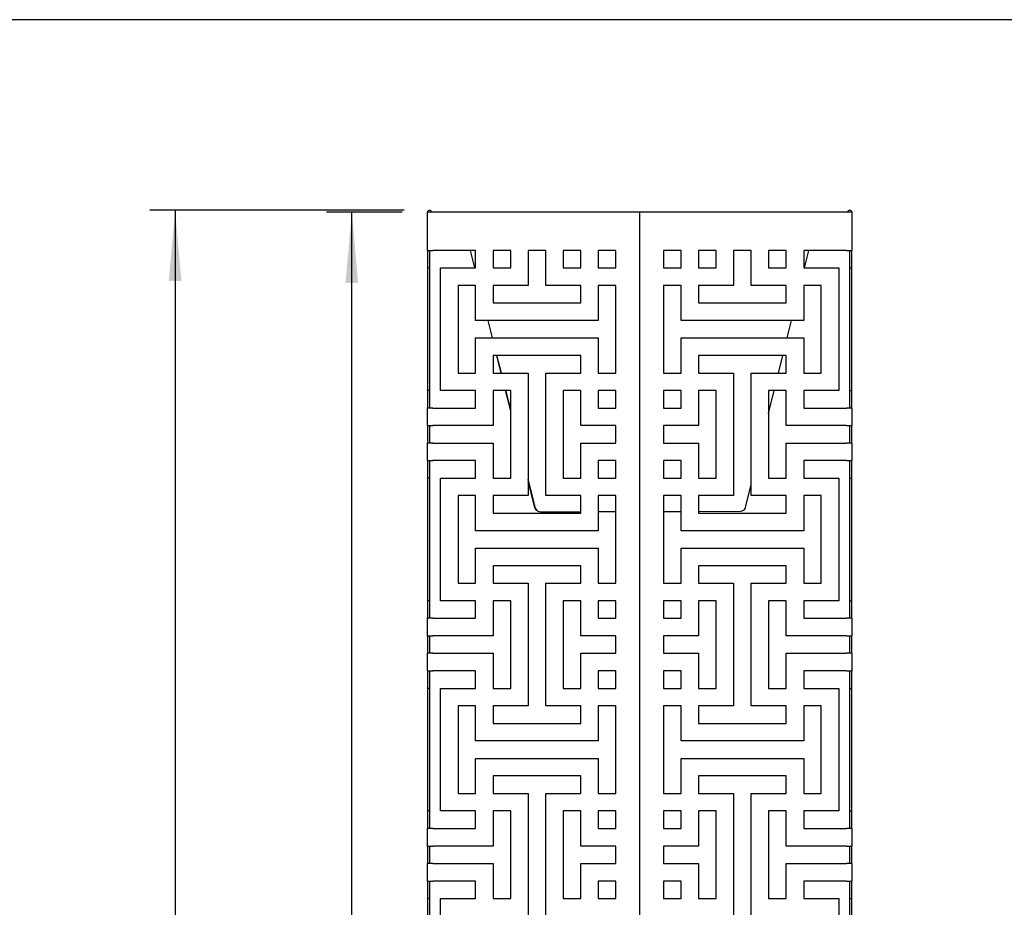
# Model space of a CAD drawing. Header units: millimetres. Extents: x 441 to 4541, y 1015 to 3885.
# Tile 10 of 33: x 2200 to 2785, y 3357 to 3885. Entities that reach past the tile are written whole.
import ezdxf

# ---------------------------------------------------------------- set-up
doc = ezdxf.new("R2010")
doc.units = ezdxf.units.MM
doc.header["$LTSCALE"] = 15
doc.linetypes.add('SLD-Solido', pattern=[0])
doc.layers.add('QUOTE', color=1, linetype='SLD-Solido')
doc.layers.add('SCHIZZI', color=9, linetype='Continuous')
doc.styles.add('SLDTEXTSTYLE1', font='GOTHIC.TTF', dxfattribs={"width": 0.913})
doc.dimstyles.new('SLDDIMSTYLE0', dxfattribs={"dimtxt": 39.6875, "dimasz": 42, "dimexe": 0, "dimexo": 0.0625, "dimgap": 9.921875, "dimtad": 1, "dimdec": 1, "dimrnd": 1e-09, "dimzin": 12, "dimdsep": 46, "dimtxsty": 'SLDTEXTSTYLE1', "dimsah": 1, "dimcen": 0.09, "dimadec": 0, "dimazin": 3, "dimtfac": 1, "dimtdec": 1, "dimtofl": 0, "dimtmove": 0, "dimatfit": 3, "dimfxl": 1, "dimfrac": 2, "dimtolj": 1, "dimtzin": 12, "dimarcsym": 0})

# ---------------------------------------------------------------- blocks, each defined once
blk = doc.blocks.new('_D_4')
at = {"layer": 'QUOTE', "transparency": 16777216}
for p, q in [((2428.15, 3771.74), (2276.9, 3771.74)), ((2291.9, 3771.74), (2291.9, 2069.29)), ((2430.1, 2069.29), (2276.9, 2069.29))]:
    blk.add_line(p, q, dxfattribs=at)
for points in [[(2291.9, 3771.74), (2288.15, 3729.74), (2295.65, 3729.74)], [(2291.9, 2069.29), (2295.65, 2111.29), (2288.15, 2111.29)]]:
    blk.add_solid(points, dxfattribs=at)
at = {"layer": 'QUOTE', "transparency": 16777216, "insert": (2241.21, 2832.14), "char_height": 39.687, "attachment_point": 1, "rotation": 90, "style": 'SLDTEXTSTYLE1'}
blk.add_mtext('1702,5', dxfattribs=at)
blk = doc.blocks.new('_D_5')
at = {"layer": 'QUOTE', "transparency": 16777216}
for p, q in [((2426.9, 3770.49), (2381.97, 3770.49)), ((2396.97, 2841.54), (2396.97, 3770.49)), ((2445.16, 2841.54), (2381.97, 2841.54))]:
    blk.add_line(p, q, dxfattribs=at)
for points in [[(2396.97, 3770.49), (2393.22, 3728.49), (2400.72, 3728.49)], [(2396.97, 2841.54), (2400.72, 2883.54), (2393.22, 2883.54)]]:
    blk.add_solid(points, dxfattribs=at)
at = {"layer": 'QUOTE', "transparency": 16777216, "insert": (2346.27, 3188.59), "char_height": 39.687, "attachment_point": 1, "rotation": 90, "style": 'SLDTEXTSTYLE1'}
blk.add_mtext('928,9', dxfattribs=at)

msp = doc.modelspace()

# ---------------------------------------------------------------- linework, layer by layer
for p, q in [((2441.9, 3747.84), (2441.9, 3770.49)), ((2445.1, 3770.49), (2441.9, 3770.49)), ((2564.9, 3770.49), (2445.1, 3770.49)), ((2568.1, 3770.49), (2564.9, 3770.49)), ((2568.1, 3770.49), (2568.1, 2070.49)), ((2571.3, 3770.49), (2568.1, 3770.49)), ((2691.1, 3770.49), (2571.3, 3770.49)), ((2694.3, 3770.49), (2691.1, 3770.49)), ((2694.3, 3770.49), (2694.3, 3747.84)), ((2441.9, 3747.84), (2445.1, 3747.84)), ((2441.9, 3747.84), (2441.9, 3737.43)), ((2443.1, 3747.84), (2443.1, 3737.43)), ((2470.58, 3747.84), (2445.1, 3747.84)), ((2470.13, 3737.43), (2467.5, 3747.84)), ((2470.58, 3737.43), (2470.58, 3747.84)), ((2491.46, 3747.84), (2480.99, 3747.84)), ((2480.99, 3747.84), (2480.99, 3737.43)), ((2491.46, 3737.43), (2491.46, 3747.84)), ((2512.24, 3747.84), (2501.83, 3747.84)), ((2501.83, 3747.84), (2501.83, 3727.01)), ((2512.24, 3727.01), (2512.24, 3747.84)), ((2533.12, 3747.84), (2522.66, 3747.84)), ((2522.66, 3747.84), (2522.66, 3737.43)), ((2533.12, 3737.43), (2533.12, 3747.84)), ((2553.96, 3747.84), (2543.49, 3747.84)), ((2543.49, 3747.84), (2543.49, 3737.43)), ((2553.96, 3737.43), (2553.96, 3747.84)), ((2592.71, 3747.84), (2582.25, 3747.84)), ((2582.25, 3747.84), (2582.25, 3737.43)), ((2592.71, 3737.43), (2592.71, 3747.84)), ((2613.59, 3747.84), (2603.13, 3747.84)), ((2603.13, 3747.84), (2603.13, 3737.43)), ((2613.59, 3737.43), (2613.59, 3747.84)), ((2634.38, 3747.84), (2623.96, 3747.84)), ((2623.96, 3747.84), (2623.96, 3727.01)), ((2634.38, 3727.01), (2634.38, 3747.84)), ((2655.26, 3747.84), (2644.8, 3747.84)), ((2644.8, 3747.84), (2644.8, 3737.43)), ((2655.26, 3737.43), (2655.26, 3747.84)), ((2691.1, 3747.84), (2665.63, 3747.84)), ((2665.63, 3747.84), (2665.63, 3737.43)), ((2666.11, 3737.43), (2668.68, 3747.84)), ((2691.1, 3747.84), (2694.3, 3747.84)), ((2693.1, 3737.43), (2693.1, 3747.84)), ((2694.3, 3737.43), (2694.3, 3747.84)), ((2443.1, 3737.43), (2441.9, 3737.43)), ((2441.9, 3737.43), (2441.9, 3664.51)), ((2443.1, 3737.43), (2443.1, 3664.51)), ((2449.74, 3664.51), (2449.74, 3737.43)), ((2449.74, 3737.43), (2470.58, 3737.43)), ((2480.99, 3737.43), (2491.46, 3737.43)), ((2522.66, 3737.43), (2533.12, 3737.43)), ((2543.49, 3737.43), (2553.96, 3737.43)), ((2582.25, 3737.43), (2592.71, 3737.43)), ((2603.13, 3737.43), (2613.59, 3737.43)), ((2644.8, 3737.43), (2655.26, 3737.43)), ((2665.63, 3737.43), (2686.46, 3737.43)), ((2686.46, 3737.43), (2686.46, 3664.51)), ((2693.1, 3737.43), (2694.3, 3737.43)), ((2693.1, 3664.51), (2693.1, 3737.43)), ((2694.3, 3664.51), (2694.3, 3737.43)), ((2470.58, 3727.01), (2460.16, 3727.01)), ((2460.16, 3727.01), (2460.16, 3674.93)), ((2460.16, 3727.01), (2460.16, 3674.93)), ((2470.58, 3706.18), (2470.58, 3727.01)), ((2501.83, 3727.01), (2480.99, 3727.01)), ((2480.99, 3727.01), (2480.99, 3716.59)), ((2533.08, 3727.01), (2512.24, 3727.01)), ((2533.08, 3716.59), (2533.08, 3727.01)), ((2553.91, 3727.01), (2543.49, 3727.01)), ((2543.49, 3727.01), (2543.49, 3706.18)), ((2553.91, 3674.93), (2553.91, 3727.01)), ((2592.71, 3727.01), (2582.3, 3727.01)), ((2582.3, 3727.01), (2582.3, 3674.93)), ((2592.71, 3706.18), (2592.71, 3727.01)), ((2623.96, 3727.01), (2603.13, 3727.01)), ((2603.13, 3727.01), (2603.13, 3716.59)), ((2655.21, 3727.01), (2634.38, 3727.01)), ((2655.21, 3716.59), (2655.21, 3727.01)), ((2676.05, 3727.01), (2665.63, 3727.01)), ((2665.63, 3727.01), (2665.63, 3706.18)), ((2676.05, 3674.93), (2676.05, 3727.01)), ((2480.99, 3716.59), (2533.08, 3716.59)), ((2603.13, 3716.59), (2655.21, 3716.59)), ((2543.49, 3706.18), (2470.58, 3706.18)), ((2480.64, 3695.76), (2478.01, 3706.18)), ((2480.61, 3695.76), (2478.01, 3706.18)), ((2665.63, 3706.18), (2592.71, 3706.18)), ((2655.84, 3695.76), (2658.41, 3706.18)), ((2470.58, 3674.93), (2470.58, 3695.76)), ((2470.58, 3695.76), (2543.49, 3695.76)), ((2543.49, 3695.76), (2543.49, 3674.93)), ((2592.71, 3674.93), (2592.71, 3695.76)), ((2592.71, 3695.76), (2665.63, 3695.76)), ((2665.63, 3695.76), (2665.63, 3674.93)), ((2533.08, 3685.34), (2480.99, 3685.34)), ((2480.99, 3685.34), (2480.99, 3674.93)), ((2485.8, 3674.93), (2483.2, 3685.34)), ((2485.9, 3674.93), (2483.27, 3685.34)), ((2533.08, 3674.93), (2533.08, 3685.34)), ((2655.21, 3685.34), (2603.13, 3685.34)), ((2603.13, 3685.34), (2603.13, 3674.93)), ((2650.71, 3674.93), (2653.27, 3685.34)), ((2655.21, 3674.93), (2655.21, 3685.34)), ((2460.16, 3674.93), (2470.58, 3674.93)), ((2480.99, 3674.93), (2501.83, 3674.93)), ((2501.83, 3674.93), (2501.83, 3602.01)), ((2512.24, 3602.01), (2512.24, 3674.93)), ((2512.24, 3674.93), (2533.08, 3674.93)), ((2543.49, 3674.93), (2553.91, 3674.93)), ((2582.3, 3674.93), (2592.71, 3674.93)), ((2603.13, 3674.93), (2623.96, 3674.93)), ((2623.96, 3674.93), (2623.96, 3602.01)), ((2634.38, 3602.01), (2634.38, 3674.93)), ((2634.38, 3674.93), (2655.21, 3674.93)), ((2665.63, 3674.93), (2676.05, 3674.93)), ((2443.1, 3664.51), (2441.9, 3664.51)), ((2441.9, 3664.51), (2441.9, 3654.09)), ((2443.1, 3664.51), (2443.1, 3654.09)), ((2470.58, 3664.51), (2449.74, 3664.51)), ((2470.58, 3654.09), (2470.58, 3664.51)), ((2491.41, 3664.51), (2480.99, 3664.51)), ((2480.99, 3664.51), (2480.99, 3643.67)), ((2491.41, 3652.44), (2488.4, 3664.51)), ((2491.41, 3653.1), (2488.53, 3664.51)), ((2491.41, 3612.42), (2491.41, 3664.51)), ((2533.08, 3664.51), (2522.66, 3664.51)), ((2522.66, 3664.51), (2522.66, 3612.42)), ((2533.08, 3643.67), (2533.08, 3664.51)), ((2553.96, 3664.51), (2543.49, 3664.51)), ((2543.49, 3664.51), (2543.49, 3654.09)), ((2553.96, 3654.09), (2553.96, 3664.51)), ((2592.71, 3664.51), (2582.25, 3664.51)), ((2582.25, 3664.51), (2582.25, 3654.09)), ((2592.71, 3654.09), (2592.71, 3664.51)), ((2613.55, 3664.51), (2603.13, 3664.51)), ((2603.13, 3664.51), (2603.13, 3643.67)), ((2613.55, 3612.42), (2613.55, 3664.51)), ((2644.8, 3650.94), (2648.14, 3664.51)), ((2655.21, 3664.51), (2644.8, 3664.51)), ((2644.8, 3664.51), (2644.8, 3612.42)), ((2655.21, 3643.67), (2655.21, 3664.51)), ((2686.46, 3664.51), (2665.63, 3664.51)), ((2665.63, 3664.51), (2665.63, 3654.09)), ((2693.1, 3664.51), (2694.3, 3664.51)), ((2693.1, 3654.09), (2693.1, 3664.51)), ((2694.3, 3654.09), (2694.3, 3664.51)), ((2441.9, 3643.67), (2441.9, 3654.09)), ((2445.1, 3654.09), (2441.9, 3654.09)), ((2445.1, 3654.09), (2470.58, 3654.09)), ((2543.49, 3654.09), (2553.96, 3654.09)), ((2582.25, 3654.09), (2592.71, 3654.09)), ((2665.63, 3654.09), (2691.1, 3654.09)), ((2694.3, 3654.09), (2691.1, 3654.09)), ((2694.3, 3654.09), (2694.3, 3643.67)), ((2644.8, 3650.95), (2644.8, 3612.42)), ((2441.9, 3643.67), (2445.1, 3643.67)), ((2441.9, 3643.67), (2441.9, 3633.26)), ((2443.1, 3643.67), (2443.1, 3633.26)), ((2480.99, 3643.67), (2445.1, 3643.67)), ((2553.91, 3643.67), (2533.08, 3643.67)), ((2553.91, 3633.26), (2553.91, 3643.67)), ((2603.13, 3643.67), (2582.25, 3643.67)), ((2582.25, 3643.67), (2582.25, 3633.26)), ((2691.1, 3643.67), (2655.21, 3643.67)), ((2691.1, 3643.67), (2694.3, 3643.67)), ((2693.1, 3633.26), (2693.1, 3643.67)), ((2694.3, 3633.26), (2694.3, 3643.67)), ((2441.9, 3622.84), (2441.9, 3633.26)), ((2445.1, 3633.26), (2441.9, 3633.26)), ((2445.1, 3633.26), (2480.99, 3633.26)), ((2480.99, 3633.26), (2480.99, 3612.42)), ((2533.08, 3612.42), (2533.08, 3633.26)), ((2533.08, 3633.26), (2553.91, 3633.26)), ((2582.25, 3633.26), (2603.13, 3633.26)), ((2603.13, 3633.26), (2603.13, 3612.42)), ((2655.21, 3612.42), (2655.21, 3633.26)), ((2655.21, 3633.26), (2691.1, 3633.26)), ((2694.3, 3633.26), (2691.1, 3633.26)), ((2694.3, 3633.26), (2694.3, 3622.84)), ((2441.9, 3622.84), (2445.1, 3622.84)), ((2441.9, 3622.84), (2441.9, 3612.42)), ((2443.1, 3622.84), (2443.1, 3612.42)), ((2470.58, 3622.84), (2445.1, 3622.84)), ((2470.58, 3612.42), (2470.58, 3622.84)), ((2553.96, 3622.84), (2543.49, 3622.84)), ((2543.49, 3622.84), (2543.49, 3612.42)), ((2553.96, 3612.42), (2553.96, 3622.84)), ((2592.71, 3622.84), (2582.25, 3622.84)), ((2582.25, 3622.84), (2582.25, 3612.42)), ((2592.71, 3612.42), (2592.71, 3622.84)), ((2691.1, 3622.84), (2665.63, 3622.84)), ((2665.63, 3622.84), (2665.63, 3612.42)), ((2691.1, 3622.84), (2694.3, 3622.84)), ((2693.1, 3612.42), (2693.1, 3622.84)), ((2694.3, 3612.42), (2694.3, 3622.84)), ((2443.1, 3612.42), (2441.9, 3612.42)), ((2441.9, 3612.42), (2441.9, 3539.51)), ((2443.1, 3612.42), (2443.1, 3539.51)), ((2449.74, 3539.51), (2449.74, 3612.42)), ((2449.74, 3612.42), (2470.58, 3612.42)), ((2480.99, 3612.42), (2491.41, 3612.42)), ((2522.66, 3612.42), (2533.08, 3612.42)), ((2543.49, 3612.42), (2553.96, 3612.42)), ((2582.25, 3612.42), (2592.71, 3612.42)), ((2603.13, 3612.42), (2613.55, 3612.42)), ((2644.8, 3612.42), (2655.21, 3612.42)), ((2665.63, 3612.42), (2686.46, 3612.42)), ((2686.46, 3612.42), (2686.46, 3539.51)), ((2693.1, 3612.42), (2694.3, 3612.42)), ((2693.1, 3539.51), (2693.1, 3612.42)), ((2694.3, 3539.51), (2694.3, 3612.42)), ((2506.17, 3594.62), (2501.83, 3611.82)), ((2505.79, 3594.76), (2501.83, 3610.66)), ((2631, 3594.95), (2634.38, 3608.68)), ((2470.58, 3602.01), (2460.16, 3602.01)), ((2460.16, 3602.01), (2460.16, 3549.92)), ((2460.16, 3602.01), (2460.16, 3549.92)), ((2470.58, 3581.17), (2470.58, 3602.01)), ((2501.83, 3602.01), (2480.99, 3602.01)), ((2480.99, 3602.01), (2480.99, 3591.59)), ((2533.08, 3602.01), (2512.24, 3602.01)), ((2533.08, 3591.59), (2533.08, 3602.01)), ((2553.91, 3602.01), (2543.49, 3602.01)), ((2543.49, 3602.01), (2543.49, 3581.17)), ((2553.91, 3549.92), (2553.91, 3602.01)), ((2592.71, 3602.01), (2582.3, 3602.01)), ((2582.3, 3602.01), (2582.3, 3549.92)), ((2592.71, 3581.17), (2592.71, 3602.01)), ((2623.96, 3602.01), (2603.13, 3602.01)), ((2603.13, 3602.01), (2603.13, 3591.59)), ((2655.21, 3602.01), (2634.38, 3602.01)), ((2655.21, 3591.59), (2655.21, 3602.01)), ((2676.05, 3602.01), (2665.63, 3602.01)), ((2665.63, 3602.01), (2665.63, 3581.17)), ((2676.05, 3549.92), (2676.05, 3602.01)), ((2506.11, 3594.84), (2505.79, 3594.76)), ((2480.99, 3591.59), (2533.08, 3591.59)), ((2509.09, 3592.4), (2533.08, 3592.47)), ((2543.49, 3592.5), (2553.91, 3592.52)), ((2582.3, 3592.6), (2592.71, 3592.63)), ((2582.3, 3592.6), (2582.3, 3549.92)), ((2603.13, 3592.65), (2628.09, 3592.72)), ((2603.13, 3591.59), (2655.21, 3591.59)), ((2543.49, 3581.17), (2470.58, 3581.17)), ((2665.63, 3581.17), (2592.71, 3581.17)), ((2470.58, 3549.92), (2470.58, 3570.76)), ((2470.58, 3570.76), (2543.49, 3570.76)), ((2543.49, 3570.76), (2543.49, 3549.92)), ((2592.71, 3549.92), (2592.71, 3570.76)), ((2592.71, 3570.76), (2665.63, 3570.76)), ((2665.63, 3570.76), (2665.63, 3549.92)), ((2533.08, 3560.34), (2480.99, 3560.34)), ((2480.99, 3560.34), (2480.99, 3549.92)), ((2533.08, 3549.92), (2533.08, 3560.34)), ((2655.21, 3560.34), (2603.13, 3560.34)), ((2603.13, 3560.34), (2603.13, 3549.92)), ((2655.21, 3549.92), (2655.21, 3560.34)), ((2460.16, 3549.92), (2470.58, 3549.92)), ((2480.99, 3549.92), (2501.83, 3549.92)), ((2501.83, 3549.92), (2501.83, 3477.01)), ((2512.24, 3477.01), (2512.24, 3549.92)), ((2512.24, 3549.92), (2533.08, 3549.92)), ((2543.49, 3549.92), (2553.91, 3549.92)), ((2582.3, 3549.92), (2592.71, 3549.92)), ((2603.13, 3549.92), (2623.96, 3549.92)), ((2623.96, 3549.92), (2623.96, 3477.01)), ((2634.38, 3477.01), (2634.38, 3549.92)), ((2634.38, 3549.92), (2655.21, 3549.92)), ((2665.63, 3549.92), (2676.05, 3549.92)), ((2443.1, 3539.51), (2441.9, 3539.51)), ((2441.9, 3539.51), (2441.9, 3529.09)), ((2443.1, 3539.51), (2443.1, 3529.09)), ((2470.58, 3539.51), (2449.74, 3539.51)), ((2470.58, 3529.09), (2470.58, 3539.51)), ((2491.41, 3539.51), (2480.99, 3539.51)), ((2480.99, 3539.51), (2480.99, 3518.67)), ((2491.41, 3487.42), (2491.41, 3539.51)), ((2533.08, 3539.51), (2522.66, 3539.51)), ((2522.66, 3539.51), (2522.66, 3487.42)), ((2522.66, 3539.51), (2522.66, 3487.42)), ((2533.08, 3518.67), (2533.08, 3539.51)), ((2553.96, 3539.51), (2543.49, 3539.51)), ((2543.49, 3539.51), (2543.49, 3529.09)), ((2553.96, 3529.09), (2553.96, 3539.51)), ((2592.71, 3539.51), (2582.25, 3539.51)), ((2582.25, 3539.51), (2582.25, 3529.09)), ((2582.25, 3539.51), (2582.25, 3529.09)), ((2592.71, 3529.09), (2592.71, 3539.51)), ((2613.55, 3539.51), (2603.13, 3539.51)), ((2603.13, 3539.51), (2603.13, 3518.67)), ((2613.55, 3487.42), (2613.55, 3539.51)), ((2655.21, 3539.51), (2644.8, 3539.51)), ((2644.8, 3539.51), (2644.8, 3487.42)), ((2644.8, 3539.51), (2644.8, 3487.42)), ((2655.21, 3518.67), (2655.21, 3539.51)), ((2686.46, 3539.51), (2665.63, 3539.51)), ((2665.63, 3539.51), (2665.63, 3529.09)), ((2693.1, 3539.51), (2694.3, 3539.51)), ((2693.1, 3529.09), (2693.1, 3539.51)), ((2694.3, 3529.09), (2694.3, 3539.51)), ((2441.9, 3518.67), (2441.9, 3529.09)), ((2445.1, 3529.09), (2441.9, 3529.09)), ((2445.1, 3529.09), (2470.58, 3529.09)), ((2543.49, 3529.09), (2553.96, 3529.09)), ((2582.25, 3529.09), (2592.71, 3529.09)), ((2665.63, 3529.09), (2691.1, 3529.09)), ((2694.3, 3529.09), (2691.1, 3529.09)), ((2694.3, 3529.09), (2694.3, 3518.67)), ((2441.9, 3518.67), (2445.1, 3518.67)), ((2441.9, 3518.67), (2441.9, 3508.26)), ((2443.1, 3518.67), (2443.1, 3508.26)), ((2480.99, 3518.67), (2445.1, 3518.67)), ((2553.91, 3518.67), (2533.08, 3518.67)), ((2553.91, 3508.26), (2553.91, 3518.67)), ((2603.13, 3518.67), (2582.25, 3518.67)), ((2582.25, 3518.67), (2582.25, 3508.26)), ((2582.29, 3518.67), (2582.29, 3508.26)), ((2691.1, 3518.67), (2655.21, 3518.67)), ((2691.1, 3518.67), (2694.3, 3518.67)), ((2693.1, 3508.26), (2693.1, 3518.67)), ((2694.3, 3508.26), (2694.3, 3518.67)), ((2441.9, 3497.84), (2441.9, 3508.26)), ((2445.1, 3508.26), (2441.9, 3508.26)), ((2445.1, 3508.26), (2480.99, 3508.26)), ((2480.99, 3508.26), (2480.99, 3487.42)), ((2533.08, 3487.42), (2533.08, 3508.26)), ((2533.08, 3508.26), (2553.91, 3508.26)), ((2582.25, 3508.26), (2603.13, 3508.26)), ((2603.13, 3508.26), (2603.13, 3487.42)), ((2655.21, 3487.42), (2655.21, 3508.26)), ((2655.21, 3508.26), (2691.1, 3508.26)), ((2694.3, 3508.26), (2691.1, 3508.26)), ((2694.3, 3508.26), (2694.3, 3497.84)), ((2441.9, 3497.84), (2445.1, 3497.84)), ((2441.9, 3497.84), (2441.9, 3487.42)), ((2443.1, 3497.84), (2443.1, 3487.42)), ((2470.58, 3497.84), (2445.1, 3497.84)), ((2470.58, 3487.42), (2470.58, 3497.84)), ((2553.96, 3497.84), (2543.49, 3497.84)), ((2543.49, 3497.84), (2543.49, 3487.42)), ((2553.96, 3487.42), (2553.96, 3497.84)), ((2592.71, 3497.84), (2582.25, 3497.84)), ((2582.25, 3497.84), (2582.25, 3487.42)), ((2582.25, 3497.84), (2582.25, 3487.42)), ((2592.71, 3487.42), (2592.71, 3497.84)), ((2691.1, 3497.84), (2665.63, 3497.84)), ((2665.63, 3497.84), (2665.63, 3487.42)), ((2691.1, 3497.84), (2694.3, 3497.84)), ((2693.1, 3487.42), (2693.1, 3497.84)), ((2694.3, 3487.42), (2694.3, 3497.84)), ((2443.1, 3487.42), (2441.9, 3487.42)), ((2441.9, 3487.42), (2441.9, 3414.51)), ((2443.1, 3487.42), (2443.1, 3414.51)), ((2449.74, 3414.51), (2449.74, 3487.42)), ((2449.74, 3487.42), (2470.58, 3487.42)), ((2480.99, 3487.42), (2491.41, 3487.42)), ((2522.66, 3487.42), (2533.08, 3487.42)), ((2543.49, 3487.42), (2553.96, 3487.42)), ((2582.25, 3487.42), (2592.71, 3487.42)), ((2603.13, 3487.42), (2613.55, 3487.42)), ((2644.8, 3487.42), (2655.21, 3487.42)), ((2665.63, 3487.42), (2686.46, 3487.42)), ((2686.46, 3487.42), (2686.46, 3414.51)), ((2693.1, 3487.42), (2694.3, 3487.42)), ((2693.1, 3414.51), (2693.1, 3487.42)), ((2694.3, 3414.51), (2694.3, 3487.42)), ((2470.58, 3477.01), (2460.16, 3477.01)), ((2460.16, 3477.01), (2460.16, 3424.92)), ((2460.16, 3477.01), (2460.16, 3424.92)), ((2470.58, 3456.17), (2470.58, 3477.01)), ((2501.83, 3477.01), (2480.99, 3477.01)), ((2480.99, 3477.01), (2480.99, 3466.59)), ((2533.08, 3477.01), (2512.24, 3477.01)), ((2533.08, 3466.59), (2533.08, 3477.01)), ((2553.91, 3477.01), (2543.49, 3477.01)), ((2543.49, 3477.01), (2543.49, 3456.17)), ((2553.91, 3424.92), (2553.91, 3477.01)), ((2592.71, 3477.01), (2582.3, 3477.01)), ((2582.3, 3477.01), (2582.3, 3424.92)), ((2582.3, 3477.01), (2582.3, 3424.92)), ((2592.71, 3456.17), (2592.71, 3477.01)), ((2623.96, 3477.01), (2603.13, 3477.01)), ((2603.13, 3477.01), (2603.13, 3466.59)), ((2655.21, 3477.01), (2634.38, 3477.01)), ((2655.21, 3466.59), (2655.21, 3477.01)), ((2676.05, 3477.01), (2665.63, 3477.01)), ((2665.63, 3477.01), (2665.63, 3456.17)), ((2676.05, 3424.92), (2676.05, 3477.01)), ((2480.99, 3466.59), (2533.08, 3466.59)), ((2603.13, 3466.59), (2655.21, 3466.59)), ((2543.49, 3456.17), (2470.58, 3456.17)), ((2665.63, 3456.17), (2592.71, 3456.17)), ((2470.58, 3424.92), (2470.58, 3445.76)), ((2470.58, 3445.76), (2543.49, 3445.76)), ((2543.49, 3445.76), (2543.49, 3424.92)), ((2592.71, 3424.92), (2592.71, 3445.76)), ((2592.71, 3445.76), (2665.63, 3445.76)), ((2665.63, 3445.76), (2665.63, 3424.92)), ((2533.08, 3435.34), (2480.99, 3435.34)), ((2480.99, 3435.34), (2480.99, 3424.92)), ((2533.08, 3424.92), (2533.08, 3435.34)), ((2655.21, 3435.34), (2603.13, 3435.34)), ((2603.13, 3435.34), (2603.13, 3424.92)), ((2655.21, 3424.92), (2655.21, 3435.34)), ((2460.16, 3424.92), (2470.58, 3424.92)), ((2480.99, 3424.92), (2501.83, 3424.92)), ((2501.83, 3424.92), (2501.83, 3352.01)), ((2512.24, 3352.01), (2512.24, 3424.92)), ((2512.24, 3424.92), (2533.08, 3424.92)), ((2543.49, 3424.92), (2553.91, 3424.92)), ((2582.3, 3424.92), (2592.71, 3424.92)), ((2603.13, 3424.92), (2623.96, 3424.92)), ((2623.96, 3424.92), (2623.96, 3352.01)), ((2634.38, 3352.01), (2634.38, 3424.92)), ((2634.38, 3424.92), (2655.21, 3424.92)), ((2665.63, 3424.92), (2676.05, 3424.92)), ((2443.1, 3414.51), (2441.9, 3414.51)), ((2441.9, 3414.51), (2441.9, 3404.09)), ((2443.1, 3414.51), (2443.1, 3404.09)), ((2470.58, 3414.51), (2449.74, 3414.51)), ((2470.58, 3404.09), (2470.58, 3414.51)), ((2491.41, 3414.51), (2480.99, 3414.51)), ((2480.99, 3414.51), (2480.99, 3393.67)), ((2491.41, 3362.42), (2491.41, 3414.51)), ((2533.08, 3414.51), (2522.66, 3414.51)), ((2522.66, 3414.51), (2522.66, 3362.42)), ((2522.66, 3414.51), (2522.66, 3362.42)), ((2533.08, 3393.67), (2533.08, 3414.51)), ((2553.96, 3414.51), (2543.49, 3414.51)), ((2543.49, 3414.51), (2543.49, 3404.09)), ((2553.96, 3404.09), (2553.96, 3414.51)), ((2592.71, 3414.51), (2582.25, 3414.51)), ((2582.25, 3414.51), (2582.25, 3404.09)), ((2582.25, 3414.51), (2582.25, 3404.09)), ((2592.71, 3404.09), (2592.71, 3414.51)), ((2613.55, 3414.51), (2603.13, 3414.51)), ((2603.13, 3414.51), (2603.13, 3393.67)), ((2613.55, 3362.42), (2613.55, 3414.51)), ((2655.21, 3414.51), (2644.8, 3414.51)), ((2644.8, 3414.51), (2644.8, 3362.42)), ((2644.8, 3414.51), (2644.8, 3362.42)), ((2655.21, 3393.67), (2655.21, 3414.51)), ((2686.46, 3414.51), (2665.63, 3414.51)), ((2665.63, 3414.51), (2665.63, 3404.09)), ((2693.1, 3414.51), (2694.3, 3414.51)), ((2693.1, 3404.09), (2693.1, 3414.51)), ((2694.3, 3404.09), (2694.3, 3414.51)), ((2441.9, 3393.67), (2441.9, 3404.09)), ((2445.1, 3404.09), (2441.9, 3404.09)), ((2445.1, 3404.09), (2470.58, 3404.09)), ((2543.49, 3404.09), (2553.96, 3404.09)), ((2582.25, 3404.09), (2592.71, 3404.09)), ((2665.63, 3404.09), (2691.1, 3404.09)), ((2694.3, 3404.09), (2691.1, 3404.09)), ((2694.3, 3404.09), (2694.3, 3393.67)), ((2441.9, 3393.67), (2445.1, 3393.67)), ((2441.9, 3393.67), (2441.9, 3383.26)), ((2443.1, 3393.67), (2443.1, 3383.26)), ((2480.99, 3393.67), (2445.1, 3393.67)), ((2553.91, 3393.67), (2533.08, 3393.67)), ((2553.91, 3383.26), (2553.91, 3393.67)), ((2603.13, 3393.67), (2582.25, 3393.67)), ((2582.25, 3393.67), (2582.25, 3383.26)), ((2582.29, 3393.67), (2582.29, 3383.26)), ((2691.1, 3393.67), (2655.21, 3393.67)), ((2691.1, 3393.67), (2694.3, 3393.67)), ((2693.1, 3383.26), (2693.1, 3393.67)), ((2694.3, 3383.26), (2694.3, 3393.67)), ((2441.9, 3372.84), (2441.9, 3383.26)), ((2445.1, 3383.26), (2441.9, 3383.26)), ((2445.1, 3383.26), (2480.99, 3383.26)), ((2480.99, 3383.26), (2480.99, 3362.42)), ((2533.08, 3362.42), (2533.08, 3383.26)), ((2533.08, 3383.26), (2553.91, 3383.26)), ((2582.25, 3383.26), (2603.13, 3383.26)), ((2603.13, 3383.26), (2603.13, 3362.42)), ((2655.21, 3362.42), (2655.21, 3383.26)), ((2655.21, 3383.26), (2691.1, 3383.26)), ((2694.3, 3383.26), (2691.1, 3383.26)), ((2694.3, 3383.26), (2694.3, 3372.84)), ((2441.9, 3372.84), (2445.1, 3372.84)), ((2441.9, 3372.84), (2441.9, 3362.42)), ((2443.1, 3372.84), (2443.1, 3362.42)), ((2470.58, 3372.84), (2445.1, 3372.84)), ((2470.58, 3362.42), (2470.58, 3372.84)), ((2553.96, 3372.84), (2543.49, 3372.84)), ((2543.49, 3372.84), (2543.49, 3362.42)), ((2553.96, 3362.42), (2553.96, 3372.84)), ((2592.71, 3372.84), (2582.25, 3372.84)), ((2582.25, 3372.84), (2582.25, 3362.42)), ((2582.25, 3372.84), (2582.25, 3362.42)), ((2592.71, 3362.42), (2592.71, 3372.84)), ((2691.1, 3372.84), (2665.63, 3372.84)), ((2665.63, 3372.84), (2665.63, 3362.42)), ((2691.1, 3372.84), (2694.3, 3372.84)), ((2693.1, 3362.42), (2693.1, 3372.84)), ((2694.3, 3362.42), (2694.3, 3372.84)), ((2443.1, 3362.42), (2441.9, 3362.42)), ((2441.9, 3362.42), (2441.9, 3289.51)), ((2443.1, 3362.42), (2443.1, 3289.51)), ((2449.74, 3289.51), (2449.74, 3362.42)), ((2449.74, 3362.42), (2470.58, 3362.42)), ((2480.99, 3362.42), (2491.41, 3362.42)), ((2522.66, 3362.42), (2533.08, 3362.42)), ((2543.49, 3362.42), (2553.96, 3362.42)), ((2582.25, 3362.42), (2592.71, 3362.42)), ((2603.13, 3362.42), (2613.55, 3362.42)), ((2644.8, 3362.42), (2655.21, 3362.42)), ((2665.63, 3362.42), (2686.46, 3362.42)), ((2686.46, 3362.42), (2686.46, 3289.51)), ((2693.1, 3362.42), (2694.3, 3362.42)), ((2693.1, 3289.51), (2693.1, 3362.42)), ((2694.3, 3289.51), (2694.3, 3362.42))]:
    msp.add_line(p, q)
for centre, radius, start, end in [((2443.15, 3770.49), 1.25, 0, 180), ((2443.15, 3770.49), 0.05, 0, 180), ((2693.05, 3770.49), 1.25, 0, 180), ((2693.05, 3770.49), 0.05, 0, 180), ((2508.12, 3595.34), 2.4, 194, 242.41306), ((2509.05, 3595.39), 2.98, 194.86207, 270.73904), ((2628.11, 3595.7), 2.98, 269.56008, 345.45885)]:
    msp.add_arc(centre, radius, start, end)
at = {"layer": 'SCHIZZI', "color": 7, "true_color": 0xffffff}
msp.add_lwpolyline([(4541.09, 1015.03), (4540.89, 3885.03), (441.09, 3885.03), (441.09, 1015.03)], close=True, dxfattribs=at)

# ---------------------------------------------------------------- dimensions: what is measured, and where the dimension line sits
at = {"layer": 'QUOTE'}
for base, p1, p2, picture, middle in [((2291.90321552, 2069.2900175), (2443.15321552, 3771.7400175), (2445.10321552, 2069.2900175), '_D_4', (2291.90321552, 2912.76174497)), ((2396.965, 3770.49), (2460.1584, 2841.541), (2441.9032, 3770.49), '_D_5', (2396.965, 3254.5511))]:
    dim = msp.add_linear_dim(base=base, p1=p1, p2=p2, angle=90, dimstyle='SLDDIMSTYLE0', dxfattribs=at)
    dim.commit()
    dim.dimension.update_dxf_attribs({"geometry": picture, "text_midpoint": middle, "dimtype": 160})

doc.saveas('drawing.dxf')
